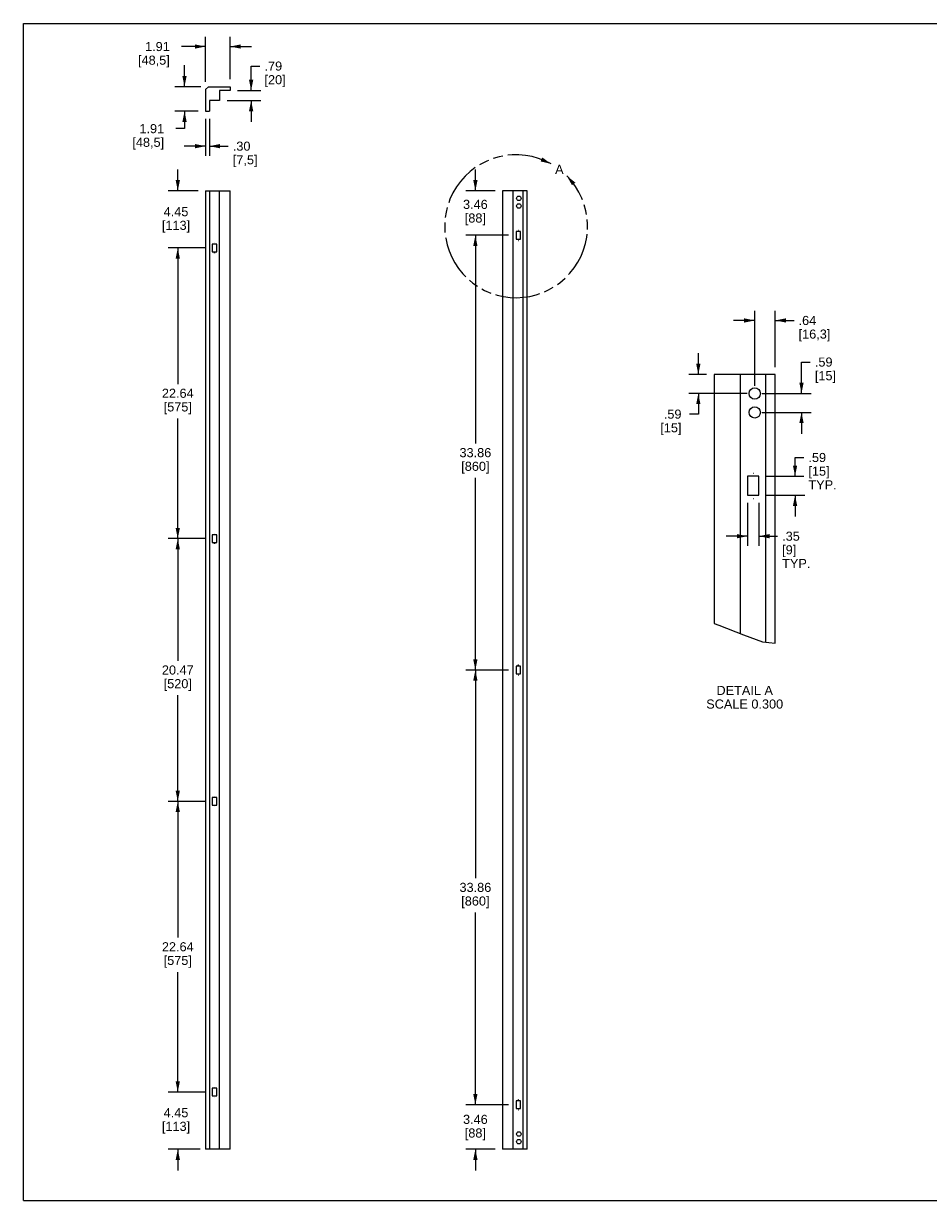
# Model space of a CAD drawing. Header units: inches. Extents: x 0 to 142, y 0 to 92.
# Tile 1 of 2: x 0 to 71, y 0 to 92. Entities that reach past the tile are written whole.
import ezdxf

# ---------------------------------------------------------------- set-up
doc = ezdxf.new("R2010")
doc.units = ezdxf.units.IN
doc.header["$LTSCALE"] = 7.791667
doc.header["$MEASUREMENT"] = 0
doc.linetypes.add('PHANTOM', pattern=[0.8, 0.45, -0.05, 0.1, -0.05, 0.1, -0.05])
doc.layers.get('0').update_dxf_attribs({"linetype": 'CONTINUOUS'})
doc.layers.add('DEFAULT_3', color=7, linetype='PHANTOM')
doc.styles.get("Standard").update_dxf_attribs({"font": 'arial.ttf'})
doc.dimstyles.new('DIMSTYLE_1', dxfattribs={"dimtxt": 0.708333, "dimasz": 0.833333, "dimexe": 0.09, "dimexo": 0.07, "dimgap": 0.0425, "dimtad": 0, "dimtih": 1, "dimtoh": 1, "dimzin": 4, "dimdsep": 46, "dimtxsty": 'Standard', "dimblk": '_FILLED', "dimblk1": '_FILLED', "dimblk2": '_FILLED', "dimcen": 0.09, "dimadec": 3, "dimazin": 1, "dimtfac": 1, "dimtdec": 3, "dimtofl": 0, "dimtmove": 0, "dimatfit": 3, "dimldrblk": '_FILLED', "dimfxl": 0, "dimtolj": 1, "dimtzin": 4, "dimarcsym": 0})
doc.dimstyles.new('DIMSTYLE_2', dxfattribs={"dimtxt": 0.708333, "dimasz": 0.833333, "dimexe": 0.09, "dimexo": 0.07, "dimgap": 0.0425, "dimtad": 0, "dimtih": 1, "dimtoh": 1, "dimlfac": 0.4, "dimzin": 4, "dimdsep": 46, "dimtxsty": 'Standard', "dimblk": '_FILLED', "dimblk1": '_FILLED', "dimblk2": '_FILLED', "dimcen": 0.09, "dimadec": 3, "dimazin": 1, "dimtfac": 1, "dimtdec": 3, "dimtofl": 0, "dimtmove": 0, "dimatfit": 3, "dimldrblk": '_FILLED', "dimfxl": 0, "dimtolj": 1, "dimtzin": 4, "dimarcsym": 0})

# ---------------------------------------------------------------- blocks, each defined once
blk = doc.blocks.new('_FILLED')
at = {"color": 0, "linetype": 'ByBlock'}
blk.add_solid([(0, 0), (-1, 0.2), (-1, -0.2)], dxfattribs=at)
blk = doc.blocks.new('*D1')
at = {"color": 2, "linetype": 'Continuous'}
for p, q in [((14.19, 89.876), (12.3, 89.876)), ((14.19, 87.115), (14.19, 90.626)), ((16.099, 87.331), (16.099, 90.626)), ((16.099, 89.876), (17.766, 89.876))]:
    blk.add_line(p, q, dxfattribs=at)
at = {"color": 2, "linetype": 'Continuous', "xscale": 0.8333333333, "yscale": 0.8333333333, "zscale": 0.8333333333}
blk.add_blockref('_FILLED', (14.19, 89.876), dxfattribs=at)
at = {"color": 2, "linetype": 'Continuous', "xscale": 0.8333333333, "yscale": 0.8333333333, "zscale": 0.8333333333, "rotation": 180}
blk.add_blockref('_FILLED', (16.099, 89.876), dxfattribs=at)
at = {"color": 2, "linetype": 'Continuous', "insert": (11.398, 90.23), "char_height": 0.7083, "width": 2.47258, "attachment_point": 3, "line_spacing_factor": 0.9}
blk.add_mtext('1.91\\P[48,5]', dxfattribs=at)
blk = doc.blocks.new('*D2')
at = {"color": 2, "linetype": 'Continuous'}
for p, q in [((12.546, 86.748), (12.546, 88.415)), ((13.823, 86.748), (11.796, 86.748)), ((13.607, 84.838), (11.796, 84.838)), ((12.546, 84.838), (12.546, 83.481)), ((12.546, 83.481), (11.859, 83.481))]:
    blk.add_line(p, q, dxfattribs=at)
at = {"color": 2, "linetype": 'Continuous', "xscale": 0.8333333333, "yscale": 0.8333333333, "zscale": 0.8333333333}
for p, rotation in [((12.546, 86.748), 270), ((12.546, 84.838), 90)]:
    blk.add_blockref('_FILLED', p, dxfattribs=dict(at, rotation=rotation))
at = {"color": 2, "linetype": 'Continuous', "insert": (10.957, 83.835), "char_height": 0.7083, "width": 2.47258, "attachment_point": 3, "line_spacing_factor": 0.9}
blk.add_mtext('1.91\\P[48,5]', dxfattribs=at)
blk = doc.blocks.new('*D3')
at = {"color": 2, "linetype": 'Continuous'}
for p, q in [((17.736, 86.453), (17.736, 88.354)), ((17.736, 88.354), (18.423, 88.354)), ((16.683, 86.453), (18.486, 86.453)), ((15.856, 85.665), (18.486, 85.665)), ((17.736, 85.665), (17.736, 83.999))]:
    blk.add_line(p, q, dxfattribs=at)
at = {"color": 2, "linetype": 'Continuous', "xscale": 0.8333333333, "yscale": 0.8333333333, "zscale": 0.8333333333}
for p, rotation in [((17.736, 86.453), 270), ((17.736, 85.665), 90)]:
    blk.add_blockref('_FILLED', p, dxfattribs=dict(at, rotation=rotation))
at = {"color": 2, "linetype": 'Continuous', "insert": (18.778, 88.708), "char_height": 0.7083, "width": 1.64839, "attachment_point": 1, "line_spacing_factor": 0.9}
blk.add_mtext('.79\\P[20]', dxfattribs=at)
blk = doc.blocks.new('*D4')
at = {"color": 2, "linetype": 'Continuous'}
for p, q in [((14.19, 84.255), (14.19, 81.367)), ((14.485, 84.255), (14.485, 81.367)), ((14.19, 82.117), (12.523, 82.117)), ((14.485, 82.117), (15.955, 82.117))]:
    blk.add_line(p, q, dxfattribs=at)
at = {"color": 2, "linetype": 'Continuous', "xscale": 0.8333333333, "yscale": 0.8333333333, "zscale": 0.8333333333}
blk.add_blockref('_FILLED', (14.19, 82.117), dxfattribs=at)
at = {"color": 2, "linetype": 'Continuous', "xscale": 0.8333333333, "yscale": 0.8333333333, "zscale": 0.8333333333, "rotation": 180}
blk.add_blockref('_FILLED', (14.485, 82.117), dxfattribs=at)
at = {"color": 2, "linetype": 'Continuous', "insert": (16.309, 82.471), "char_height": 0.7083, "width": 1.92224, "attachment_point": 1, "line_spacing_factor": 0.9}
blk.add_mtext('.30\\P[7,5]', dxfattribs=at)
blk = doc.blocks.new('*D5')
at = {"color": 2, "linetype": 'Continuous'}
for p, q in [((12.02, 78.638), (12.02, 80.305)), ((13.607, 78.638), (11.27, 78.638)), ((14.118, 74.189), (11.27, 74.189)), ((12.02, 74.189), (12.02, 72.523))]:
    blk.add_line(p, q, dxfattribs=at)
at = {"color": 2, "linetype": 'Continuous', "xscale": 0.8333333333, "yscale": 0.8333333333, "zscale": 0.8333333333}
for p, rotation in [((12.02, 78.638), 270), ((12.02, 74.189), 90)]:
    blk.add_blockref('_FILLED', p, dxfattribs=dict(at, rotation=rotation))
at = {"color": 2, "linetype": 'Continuous', "insert": (11.883, 77.366), "char_height": 0.7083, "width": 2.19873, "attachment_point": 2, "line_spacing_factor": 0.9}
blk.add_mtext('4.45\\P[113]', dxfattribs=at)
blk = doc.blocks.new('*D6')
at = {"color": 2, "linetype": 'Continuous'}
for p, q in [((14.118, 74.189), (11.27, 74.189)), ((12.02, 74.189), (12.02, 63.579)), ((12.02, 51.552), (12.02, 60.902)), ((14.118, 51.552), (11.27, 51.552))]:
    blk.add_line(p, q, dxfattribs=at)
at = {"color": 2, "linetype": 'Continuous', "xscale": 0.8333333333, "yscale": 0.8333333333, "zscale": 0.8333333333}
for p, rotation in [((12.02, 74.189), 90), ((12.02, 51.552), 270)]:
    blk.add_blockref('_FILLED', p, dxfattribs=dict(at, rotation=rotation))
at = {"color": 2, "linetype": 'Continuous', "insert": (12.02, 63.225), "char_height": 0.7083, "width": 2.47522, "attachment_point": 2, "line_spacing_factor": 0.9}
blk.add_mtext('22.64\\P[575]', dxfattribs=at)
blk = doc.blocks.new('*D7')
at = {"color": 2, "linetype": 'Continuous'}
for p, q in [((14.118, 51.552), (11.27, 51.552)), ((12.02, 51.552), (12.02, 42.024)), ((12.02, 31.079), (12.02, 39.347)), ((14.118, 31.079), (11.27, 31.079))]:
    blk.add_line(p, q, dxfattribs=at)
at = {"color": 2, "linetype": 'Continuous', "xscale": 0.8333333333, "yscale": 0.8333333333, "zscale": 0.8333333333}
for p, rotation in [((12.02, 51.552), 90), ((12.02, 31.079), 270)]:
    blk.add_blockref('_FILLED', p, dxfattribs=dict(at, rotation=rotation))
at = {"color": 2, "linetype": 'Continuous', "insert": (12.02, 41.67), "char_height": 0.7083, "width": 2.47522, "attachment_point": 2, "line_spacing_factor": 0.9}
blk.add_mtext('20.47\\P[520]', dxfattribs=at)
blk = doc.blocks.new('*D8')
at = {"color": 2, "linetype": 'Continuous'}
for p, q in [((14.118, 31.079), (11.27, 31.079)), ((12.02, 31.079), (12.02, 20.469)), ((12.02, 8.441), (12.02, 17.792)), ((14.118, 8.441), (11.27, 8.441))]:
    blk.add_line(p, q, dxfattribs=at)
at = {"color": 2, "linetype": 'Continuous', "xscale": 0.8333333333, "yscale": 0.8333333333, "zscale": 0.8333333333}
for p, rotation in [((12.02, 31.079), 90), ((12.02, 8.441), 270)]:
    blk.add_blockref('_FILLED', p, dxfattribs=dict(at, rotation=rotation))
at = {"color": 2, "linetype": 'Continuous', "insert": (12.02, 20.114), "char_height": 0.7083, "width": 2.47522, "attachment_point": 2, "line_spacing_factor": 0.9}
blk.add_mtext('22.64\\P[575]', dxfattribs=at)
blk = doc.blocks.new('*D9')
at = {"color": 2, "linetype": 'Continuous'}
for p, q in [((12.02, 8.441), (12.02, 10.108)), ((14.118, 8.441), (11.27, 8.441)), ((13.754, 3.993), (11.27, 3.993)), ((12.02, 3.993), (12.02, 2.326))]:
    blk.add_line(p, q, dxfattribs=at)
at = {"color": 2, "linetype": 'Continuous', "xscale": 0.8333333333, "yscale": 0.8333333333, "zscale": 0.8333333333}
for p, rotation in [((12.02, 8.441), 270), ((12.02, 3.993), 90)]:
    blk.add_blockref('_FILLED', p, dxfattribs=dict(at, rotation=rotation))
at = {"color": 2, "linetype": 'Continuous', "insert": (11.883, 7.189), "char_height": 0.7083, "width": 2.19873, "attachment_point": 2, "line_spacing_factor": 0.9}
blk.add_mtext('4.45\\P[113]', dxfattribs=at)
blk = doc.blocks.new('*D10')
at = {"color": 2, "linetype": 'Continuous'}
for p, q in [((35.211, 78.638), (35.211, 80.305)), ((36.75, 78.638), (34.461, 78.638)), ((37.794, 75.174), (34.461, 75.174)), ((35.211, 75.174), (35.211, 73.507))]:
    blk.add_line(p, q, dxfattribs=at)
at = {"color": 2, "linetype": 'Continuous', "xscale": 0.8333333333, "yscale": 0.8333333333, "zscale": 0.8333333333}
for p, rotation in [((35.211, 78.638), 270), ((35.211, 75.174), 90)]:
    blk.add_blockref('_FILLED', p, dxfattribs=dict(at, rotation=rotation))
at = {"color": 2, "linetype": 'Continuous', "insert": (35.211, 77.937), "char_height": 0.7083, "width": 1.92488, "attachment_point": 2, "line_spacing_factor": 0.9}
blk.add_mtext('3.46\\P[88]', dxfattribs=at)
blk = doc.blocks.new('*D11')
at = {"color": 2, "linetype": 'Continuous'}
for p, q in [((37.794, 75.174), (34.461, 75.174)), ((35.211, 75.174), (35.211, 58.953)), ((35.211, 41.315), (35.211, 56.276)), ((37.794, 41.315), (34.461, 41.315))]:
    blk.add_line(p, q, dxfattribs=at)
at = {"color": 2, "linetype": 'Continuous', "xscale": 0.8333333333, "yscale": 0.8333333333, "zscale": 0.8333333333}
for p, rotation in [((35.211, 75.174), 90), ((35.211, 41.315), 270)]:
    blk.add_blockref('_FILLED', p, dxfattribs=dict(at, rotation=rotation))
at = {"color": 2, "linetype": 'Continuous', "insert": (35.211, 58.599), "char_height": 0.7083, "width": 2.47522, "attachment_point": 2, "line_spacing_factor": 0.9}
blk.add_mtext('33.86\\P[860]', dxfattribs=at)
blk = doc.blocks.new('*D12')
at = {"color": 2, "linetype": 'Continuous'}
for p, q in [((37.794, 41.315), (34.461, 41.315)), ((35.211, 41.315), (35.211, 25.095)), ((35.211, 7.457), (35.211, 22.418)), ((37.794, 7.457), (34.461, 7.457))]:
    blk.add_line(p, q, dxfattribs=at)
at = {"color": 2, "linetype": 'Continuous', "xscale": 0.8333333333, "yscale": 0.8333333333, "zscale": 0.8333333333}
for p, rotation in [((35.211, 41.315), 90), ((35.211, 7.457), 270)]:
    blk.add_blockref('_FILLED', p, dxfattribs=dict(at, rotation=rotation))
at = {"color": 2, "linetype": 'Continuous', "insert": (35.211, 24.74), "char_height": 0.7083, "width": 2.47522, "attachment_point": 2, "line_spacing_factor": 0.9}
blk.add_mtext('33.86\\P[860]', dxfattribs=at)
blk = doc.blocks.new('*D13')
at = {"color": 2, "linetype": 'Continuous'}
for p, q in [((35.211, 7.457), (35.211, 9.124)), ((37.794, 7.457), (34.461, 7.457)), ((36.75, 3.993), (34.461, 3.993)), ((35.211, 3.993), (35.211, 2.326))]:
    blk.add_line(p, q, dxfattribs=at)
at = {"color": 2, "linetype": 'Continuous', "xscale": 0.8333333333, "yscale": 0.8333333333, "zscale": 0.8333333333}
for p, rotation in [((35.211, 7.457), 270), ((35.211, 3.993), 90)]:
    blk.add_blockref('_FILLED', p, dxfattribs=dict(at, rotation=rotation))
at = {"color": 2, "linetype": 'Continuous', "insert": (35.211, 6.672), "char_height": 0.7083, "width": 1.92488, "attachment_point": 2, "line_spacing_factor": 0.9}
blk.add_mtext('3.46\\P[88]', dxfattribs=at)
blk = doc.blocks.new('*D15')
at = {"color": 2, "linetype": 'Continuous'}
for p, q in [((56.42, 54.348), (56.42, 50.987)), ((57.305, 54.348), (57.305, 50.987)), ((56.42, 51.737), (54.753, 51.737)), ((57.305, 51.737), (58.764, 51.737))]:
    blk.add_line(p, q, dxfattribs=at)
at = {"color": 2, "linetype": 'Continuous', "xscale": 0.8333333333, "yscale": 0.8333333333, "zscale": 0.8333333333}
blk.add_blockref('_FILLED', (56.42, 51.737), dxfattribs=at)
at = {"color": 2, "linetype": 'Continuous', "xscale": 0.8333333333, "yscale": 0.8333333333, "zscale": 0.8333333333, "rotation": 180}
blk.add_blockref('_FILLED', (57.305, 51.737), dxfattribs=at)
at = {"color": 2, "linetype": 'Continuous', "insert": (59.118, 52.092), "char_height": 0.7083, "width": 2.19346, "attachment_point": 1, "line_spacing_factor": 0.9}
blk.add_mtext('.35\\P[9]\\PTYP.', dxfattribs=at)
blk = doc.blocks.new('*D16')
at = {"color": 2, "linetype": 'Continuous'}
for p, q in [((60.122, 56.408), (60.122, 57.866)), ((60.122, 57.866), (60.81, 57.866)), ((57.889, 56.408), (60.81, 56.408)), ((57.889, 54.932), (60.872, 54.932)), ((60.122, 54.932), (60.122, 53.265))]:
    blk.add_line(p, q, dxfattribs=at)
at = {"color": 2, "linetype": 'Continuous', "xscale": 0.8333333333, "yscale": 0.8333333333, "zscale": 0.8333333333}
for p, rotation in [((60.122, 56.408), 270), ((60.122, 54.932), 90)]:
    blk.add_blockref('_FILLED', p, dxfattribs=dict(at, rotation=rotation))
at = {"color": 2, "linetype": 'Continuous', "insert": (61.164, 58.221), "char_height": 0.7083, "width": 2.19346, "attachment_point": 1, "line_spacing_factor": 0.9}
blk.add_mtext('.59\\P[15]\\PTYP.', dxfattribs=at)
blk = doc.blocks.new('*D17')
at = {"color": 2, "linetype": 'Continuous'}
for p, q in [((56.981, 63.438), (56.981, 69.291)), ((58.585, 64.915), (58.585, 69.291)), ((56.981, 68.541), (55.314, 68.541)), ((58.585, 68.541), (60.043, 68.541))]:
    blk.add_line(p, q, dxfattribs=at)
at = {"color": 2, "linetype": 'Continuous', "xscale": 0.8333333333, "yscale": 0.8333333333, "zscale": 0.8333333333}
blk.add_blockref('_FILLED', (56.981, 68.541), dxfattribs=at)
at = {"color": 2, "linetype": 'Continuous', "xscale": 0.8333333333, "yscale": 0.8333333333, "zscale": 0.8333333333, "rotation": 180}
blk.add_blockref('_FILLED', (58.585, 68.541), dxfattribs=at)
at = {"color": 2, "linetype": 'Continuous', "insert": (60.397, 68.895), "char_height": 0.7083, "width": 2.47258, "attachment_point": 1, "line_spacing_factor": 0.9}
blk.add_mtext('.64\\P[16,3]', dxfattribs=at)
blk = doc.blocks.new('*D18')
at = {"color": 2, "linetype": 'Continuous'}
for p, q in [((60.624, 62.855), (60.624, 65.301)), ((60.624, 65.301), (61.312, 65.301)), ((57.564, 62.855), (61.374, 62.855)), ((57.564, 61.379), (61.374, 61.379)), ((60.624, 61.379), (60.624, 59.712))]:
    blk.add_line(p, q, dxfattribs=at)
at = {"color": 2, "linetype": 'Continuous', "xscale": 0.8333333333, "yscale": 0.8333333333, "zscale": 0.8333333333}
for p, rotation in [((60.624, 62.855), 270), ((60.624, 61.379), 90)]:
    blk.add_blockref('_FILLED', p, dxfattribs=dict(at, rotation=rotation))
at = {"color": 2, "linetype": 'Continuous', "insert": (61.666, 65.655), "char_height": 0.7083, "width": 1.64839, "attachment_point": 1, "line_spacing_factor": 0.9}
blk.add_mtext('.59\\P[15]', dxfattribs=at)
blk = doc.blocks.new('*D19')
at = {"color": 2, "linetype": 'Continuous'}
for p, q in [((52.587, 64.331), (52.587, 65.998)), ((53.228, 64.331), (51.837, 64.331)), ((56.397, 62.855), (51.837, 62.855)), ((52.587, 62.855), (52.587, 61.246)), ((52.587, 61.246), (51.899, 61.246))]:
    blk.add_line(p, q, dxfattribs=at)
at = {"color": 2, "linetype": 'Continuous', "xscale": 0.8333333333, "yscale": 0.8333333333, "zscale": 0.8333333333}
for p, rotation in [((52.587, 64.331), 270), ((52.587, 62.855), 90)]:
    blk.add_blockref('_FILLED', p, dxfattribs=dict(at, rotation=rotation))
at = {"color": 2, "linetype": 'Continuous', "insert": (51.271, 61.6), "char_height": 0.7083, "width": 1.64839, "attachment_point": 3, "line_spacing_factor": 0.9}
blk.add_mtext('.59\\P[15]', dxfattribs=at)

msp = doc.modelspace()

# ---------------------------------------------------------------- linework, layer by layer
at = {"color": 7, "linetype": 'Continuous'}
for p, q in [((0, 0), (0, 91.667)), ((0, 91.667), (141.667, 91.667)), ((14.406, 86.748), (14.19, 86.532)), ((14.19, 86.532), (14.19, 84.838)), ((14.406, 86.748), (16.099, 86.748)), ((15.273, 86.453), (15.273, 85.665)), ((16.099, 86.453), (15.273, 86.453)), ((16.099, 86.748), (16.099, 86.453)), ((14.485, 85.665), (14.485, 84.838)), ((15.273, 85.665), (14.485, 85.665)), ((14.19, 84.838), (14.485, 84.838)), ((14.19, 78.638), (14.19, 3.993)), ((14.19, 78.638), (16.099, 78.638)), ((14.485, 78.638), (14.485, 3.993)), ((15.273, 3.993), (15.273, 78.638)), ((16.099, 3.993), (16.099, 78.638)), ((37.334, 78.638), (37.334, 3.993)), ((39.243, 78.638), (37.334, 78.638)), ((38.16, 3.993), (38.16, 78.638)), ((38.948, 3.993), (38.948, 78.638)), ((39.243, 3.993), (39.243, 78.638)), ((38.377, 75.469), (38.377, 74.878)), ((38.731, 75.469), (38.377, 75.469)), ((38.731, 74.878), (38.731, 75.469)), ((14.702, 74.485), (14.702, 73.894)), ((15.056, 74.485), (14.702, 74.485)), ((15.056, 73.894), (15.056, 74.485)), ((38.377, 74.878), (38.731, 74.878)), ((14.702, 73.894), (15.056, 73.894)), ((53.811, 64.331), (53.811, 44.926)), ((58.585, 64.331), (53.811, 64.331)), ((55.878, 44.156), (55.878, 64.331)), ((57.847, 43.478), (57.847, 64.331)), ((58.585, 43.414), (58.585, 64.331)), ((56.42, 56.408), (56.42, 54.932)), ((57.305, 56.408), (56.42, 56.408)), ((57.305, 54.932), (57.305, 56.408)), ((56.42, 54.932), (57.305, 54.932)), ((14.702, 51.847), (14.702, 51.256)), ((15.056, 51.847), (14.702, 51.847)), ((15.056, 51.256), (15.056, 51.847)), ((14.702, 51.256), (15.056, 51.256)), ((53.811, 44.926), (54.17, 44.82)), ((54.17, 44.82), (56.11, 44.066)), ((56.11, 44.066), (57.588, 43.5)), ((57.588, 43.5), (58.585, 43.414)), ((38.377, 41.611), (38.377, 41.02)), ((38.731, 41.611), (38.377, 41.611)), ((38.731, 41.02), (38.731, 41.611)), ((38.377, 41.02), (38.731, 41.02)), ((15.056, 31.374), (14.702, 31.374)), ((14.702, 31.374), (14.702, 30.784)), ((15.056, 30.784), (15.056, 31.374)), ((14.702, 30.784), (15.056, 30.784)), ((15.056, 8.737), (14.702, 8.737)), ((14.702, 8.737), (14.702, 8.146)), ((15.056, 8.146), (15.056, 8.737)), ((14.702, 8.146), (15.056, 8.146)), ((38.731, 7.752), (38.377, 7.752)), ((38.377, 7.752), (38.377, 7.162)), ((38.731, 7.162), (38.731, 7.752)), ((38.377, 7.162), (38.731, 7.162)), ((16.099, 3.993), (14.19, 3.993)), ((39.243, 3.993), (37.334, 3.993)), ((0, 0), (141.667, 0))]:
    msp.add_line(p, q, dxfattribs=at)
for centre, radius in [((38.601, 78.048), 0.177), ((38.601, 77.457), 0.177), ((56.981, 62.855), 0.443), ((56.981, 61.379), 0.443), ((38.601, 5.174), 0.177), ((38.601, 4.583), 0.177)]:
    msp.add_circle(centre, radius, dxfattribs=at)
for centre, radius in [((38.554, 75.567), 0.00492), ((14.879, 74.583), 0.00492), ((38.554, 74.78), 0.00492), ((14.879, 73.796), 0.00492), ((56.863, 56.654), 0.0123), ((56.863, 54.686), 0.0123), ((14.879, 51.945), 0.00492), ((14.879, 51.158), 0.00492), ((38.554, 41.709), 0.00492), ((38.554, 40.922), 0.00492), ((14.879, 31.473), 0.00492), ((14.879, 30.685), 0.00492), ((14.879, 8.835), 0.00492), ((14.879, 8.048), 0.00492), ((38.554, 7.851), 0.00492), ((38.554, 7.063), 0.00492)]:
    msp.add_arc(centre, radius, 180, 360, dxfattribs=at)
at = {"layer": 'DEFAULT_3', "color": 2, "linetype": 'PHANTOM'}
msp.add_arc((38.386, 75.881), 5.566, 60.6432, 44.85435, dxfattribs=at)
msp.add_arc((38.386, 75.881), 5.566, 60.6432, 44.85435, dxfattribs=at)
for points in [[(41.115, 80.732), (40.301, 80.929), (40.42, 81.241)], [(41.115, 80.732), (40.301, 80.929), (40.42, 81.241)], [(42.332, 79.807), (42.739, 79.076), (43.007, 79.273)], [(42.332, 79.807), (42.739, 79.076), (43.007, 79.273)]]:
    msp.add_solid(points, dxfattribs=at)

# ---------------------------------------------------------------- texts
at = {"color": 2, "linetype": 'Continuous', "attachment_point": 2, "line_spacing_factor": 0.9}
for s, insert, char_height, width in [('A', (41.755, 80.666), 0.708, 0.6583), ('DETAIL A\\PSCALE 0.300', (56.198, 40.082), 0.70833, 5.98792)]:
    msp.add_mtext(s, dxfattribs=dict(at, insert=insert, char_height=char_height, width=width))

# ---------------------------------------------------------------- dimensions: what is measured, and where the dimension line sits
at = {"color": 2, "linetype": 'Continuous'}
for base, p1, p2, text, dimstyle, picture, middle in [((16.099, 89.876), (14.19, 87.045), (16.099, 87.261), '<>\\P[]', 'DIMSTYLE_1', '*D1', (10.71, 89.345)), ((14.4852, 82.1173), (14.1899, 84.3252), (14.4852, 84.3252), '<>\\P[]', 'DIMSTYLE_1', '*D4', (17.2701, 81.5861)), ((57.305, 51.737), (56.42, 54.418), (57.305, 54.418), '<>\\PTYP.\\P[]', 'DIMSTYLE_2', '*D15', (60.215, 50.576))]:
    dim = msp.add_linear_dim(base=base, p1=p1, p2=p2, text=text, dimstyle=dimstyle, dxfattribs=at)
    dim.commit()
    dim.dimension.update_dxf_attribs({"geometry": picture, "text_midpoint": middle, "dimtype": 160})
for base, p1, p2, angle, text, dimstyle, picture, middle in [((12.546, 84.838), (13.893, 86.748), (13.677, 84.838), 270, '<>\\P[]', 'DIMSTYLE_1', '*D2', (10.268, 82.95)), ((17.736, 85.665), (16.613, 86.453), (15.786, 85.665), 270, '<>\\P[]', 'DIMSTYLE_1', '*D3', (19.602, 87.823)), ((12.02, 74.189), (13.677, 78.638), (14.188, 74.189), 270, '<>\\P[]', 'DIMSTYLE_1', '*D5', (12.02, 76.481)), ((35.211, 75.174), (36.82, 78.638), (37.864, 75.174), 270, '<>\\P[]', 'DIMSTYLE_1', '*D10', (35.211, 77.052)), ((35.211, 41.315), (37.864, 75.174), (37.864, 41.315), 270, '<>\\P[]', 'DIMSTYLE_1', '*D11', (35.211, 57.713)), ((12.02, 51.552), (14.188, 74.189), (14.188, 51.552), 270, '<>\\P[]', 'DIMSTYLE_1', '*D6', (12.02, 62.339)), ((56.981, 68.541), (58.585, 64.845), (56.981, 63.368), 180, '<>\\P[]', 'DIMSTYLE_2', '*D17', (61.634, 68.01)), ((52.587, 62.855), (51.767, 64.331), (56.467, 62.855), 270, '<>\\P[]', 'DIMSTYLE_2', '*D19', (50.721, 60.715)), ((60.624, 61.379), (57.494, 62.855), (57.494, 61.379), 270, '<>\\P[]', 'DIMSTYLE_2', '*D18', (62.49, 64.77)), ((60.122, 56.408), (57.819, 54.932), (57.819, 56.408), 90, '<>\\PTYP.\\P[]', 'DIMSTYLE_2', '*D16', (62.261, 56.705)), ((12.02, 31.079), (14.188, 51.552), (14.188, 31.079), 270, '<>\\P[]', 'DIMSTYLE_1', '*D7', (12.02, 40.784)), ((35.211, 7.457), (37.864, 41.315), (37.864, 7.457), 270, '<>\\P[]', 'DIMSTYLE_1', '*D12', (35.211, 23.855)), ((12.02, 8.441), (14.188, 31.079), (14.188, 8.441), 270, '<>\\P[]', 'DIMSTYLE_1', '*D8', (12.02, 19.229)), ((12.02, 3.993), (14.188, 8.441), (13.824, 3.993), 270, '<>\\P[]', 'DIMSTYLE_1', '*D9', (12.02, 6.304)), ((35.211, 7.457), (36.82, 3.993), (37.864, 7.457), 90, '<>\\P[]', 'DIMSTYLE_1', '*D13', (35.211, 5.787))]:
    dim = msp.add_linear_dim(base=base, p1=p1, p2=p2, angle=angle, text=text, dimstyle=dimstyle, dxfattribs=at)
    dim.commit()
    dim.dimension.update_dxf_attribs({"geometry": picture, "text_midpoint": middle, "dimtype": 160})

doc.saveas('drawing.dxf')
